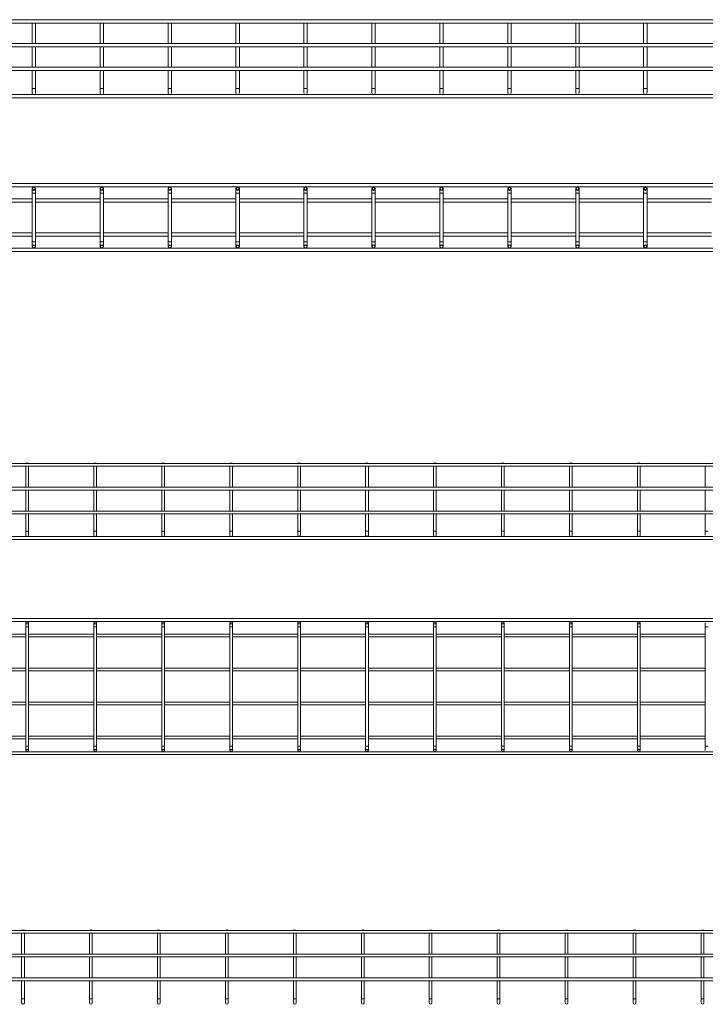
# Model space of a CAD drawing. Header units: millimetres. Extents: x -523 to 3473, y -2962 to -95.
# Tile 5 of 6: x 1448 to 2457, y -1545 to -95. Entities that reach past the tile are written whole.
import ezdxf

# ---------------------------------------------------------------- set-up
doc = ezdxf.new("R2010")
doc.units = ezdxf.units.MM

msp = doc.modelspace()

# ---------------------------------------------------------------- linework, layer by layer
at = {"color": 7, "linetype": 'Continuous', "lineweight": 15}
for p, q in [((3473, -94.8), (465, -94.8)), ((465, -99.8), (3473, -99.8)), ((1466.5, -99.8), (1466.5, -129.8)), ((1471.5, -129.8), (1471.5, -99.8)), ((1566.5, -99.8), (1566.5, -129.8)), ((1571.5, -129.8), (1571.5, -99.8)), ((1666.5, -99.8), (1666.5, -129.8)), ((1671.5, -129.8), (1671.5, -99.8)), ((1766.5, -99.8), (1766.5, -129.8)), ((1771.5, -129.8), (1771.5, -99.8)), ((1866.5, -99.8), (1866.5, -129.8)), ((1871.5, -129.8), (1871.5, -99.8)), ((1966.5, -99.8), (1966.5, -129.8)), ((1971.5, -129.8), (1971.5, -99.8)), ((2066.5, -99.8), (2066.5, -129.8)), ((2071.5, -129.8), (2071.5, -99.8)), ((2166.5, -99.8), (2166.5, -129.8)), ((2171.5, -129.8), (2171.5, -99.8)), ((2266.5, -99.8), (2266.5, -129.8)), ((2271.5, -129.8), (2271.5, -99.8)), ((2366.5, -99.8), (2366.5, -129.8)), ((2371.5, -129.8), (2371.5, -99.8)), ((3473, -129.8), (465, -129.8)), ((465, -134.8), (3473, -134.8)), ((1466.5, -134.8), (1466.5, -164.8)), ((1471.5, -164.8), (1471.5, -134.8)), ((1566.5, -134.8), (1566.5, -164.8)), ((1571.5, -164.8), (1571.5, -134.8)), ((1666.5, -134.8), (1666.5, -164.8)), ((1671.5, -164.8), (1671.5, -134.8)), ((1766.5, -134.8), (1766.5, -164.8)), ((1771.5, -164.8), (1771.5, -134.8)), ((1866.5, -134.8), (1866.5, -164.8)), ((1871.5, -164.8), (1871.5, -134.8)), ((1966.5, -134.8), (1966.5, -164.8)), ((1971.5, -164.8), (1971.5, -134.8)), ((2066.5, -134.8), (2066.5, -164.8)), ((2071.5, -164.8), (2071.5, -134.8)), ((2166.5, -134.8), (2166.5, -164.8)), ((2171.5, -164.8), (2171.5, -134.8)), ((2266.5, -134.8), (2266.5, -164.8)), ((2271.5, -164.8), (2271.5, -134.8)), ((2366.5, -134.8), (2366.5, -164.8)), ((2371.5, -164.8), (2371.5, -134.8)), ((3473, -164.8), (465, -164.8)), ((465, -169.8), (3473, -169.8)), ((1466.5, -169.8), (1466.5, -196.1)), ((1471.5, -196.1), (1471.5, -169.8)), ((1566.5, -169.8), (1566.5, -196.1)), ((1571.5, -196.1), (1571.5, -169.8)), ((1666.5, -169.8), (1666.5, -196.1)), ((1671.5, -196.1), (1671.5, -169.8)), ((1766.5, -169.8), (1766.5, -196.1)), ((1771.5, -196.1), (1771.5, -169.8)), ((1866.5, -169.8), (1866.5, -196.1)), ((1871.5, -196.1), (1871.5, -169.8)), ((1966.5, -169.8), (1966.5, -196.1)), ((1971.5, -196.1), (1971.5, -169.8)), ((2066.5, -169.8), (2066.5, -196.1)), ((2071.5, -196.1), (2071.5, -169.8)), ((2166.5, -169.8), (2166.5, -196.1)), ((2171.5, -196.1), (2171.5, -169.8)), ((2266.5, -169.8), (2266.5, -196.1)), ((2271.5, -196.1), (2271.5, -169.8)), ((2366.5, -169.8), (2366.5, -196.1)), ((2371.5, -196.1), (2371.5, -169.8)), ((1466.5, -196.1), (1466.5, -202.6)), ((1471.5, -202.6), (1471.5, -196.1)), ((1566.5, -196.1), (1566.5, -202.6)), ((1571.5, -202.6), (1571.5, -196.1)), ((1666.5, -196.1), (1666.5, -202.6)), ((1671.5, -202.6), (1671.5, -196.1)), ((1766.5, -196.1), (1766.5, -202.6)), ((1771.5, -202.6), (1771.5, -196.1)), ((1866.5, -196.1), (1866.5, -202.6)), ((1871.5, -202.6), (1871.5, -196.1)), ((1966.5, -196.1), (1966.5, -202.6)), ((1971.5, -202.6), (1971.5, -196.1)), ((2066.5, -196.1), (2066.5, -202.6)), ((2071.5, -202.6), (2071.5, -196.1)), ((2166.5, -196.1), (2166.5, -202.6)), ((2171.5, -202.6), (2171.5, -196.1)), ((2266.5, -196.1), (2266.5, -202.6)), ((2271.5, -202.6), (2271.5, -196.1)), ((2366.5, -196.1), (2366.5, -202.6)), ((2371.5, -202.6), (2371.5, -196.1)), ((3473, -205.1), (465, -205.1)), ((465, -210.1), (3473, -210.1)), ((3473, -336.1), (465, -336.1)), ((465, -341.1), (3473, -341.1)), ((1466.5, -343.6), (1466.5, -350.1)), ((1471.5, -350.1), (1471.5, -343.6)), ((1566.5, -343.6), (1566.5, -350.1)), ((1571.5, -350.1), (1571.5, -343.6)), ((1666.5, -343.6), (1666.5, -350.1)), ((1671.5, -350.1), (1671.5, -343.6)), ((1766.5, -343.6), (1766.5, -350.1)), ((1771.5, -350.1), (1771.5, -343.6)), ((1866.5, -343.6), (1866.5, -350.1)), ((1871.5, -350.1), (1871.5, -343.6)), ((1966.5, -343.6), (1966.5, -350.1)), ((1971.5, -350.1), (1971.5, -343.6)), ((2066.5, -343.6), (2066.5, -350.1)), ((2071.5, -350.1), (2071.5, -343.6)), ((2166.5, -343.6), (2166.5, -350.1)), ((2171.5, -350.1), (2171.5, -343.6)), ((2266.5, -343.6), (2266.5, -350.1)), ((2271.5, -350.1), (2271.5, -343.6)), ((2366.5, -343.6), (2366.5, -350.1)), ((2371.5, -350.1), (2371.5, -343.6)), ((1466.5, -358.6), (1371.5, -358.6)), ((1466.5, -350.1), (1466.5, -422.1)), ((1471.5, -422.1), (1471.5, -350.1)), ((1566.5, -358.6), (1471.5, -358.6)), ((1566.5, -350.1), (1566.5, -422.1)), ((1571.5, -422.1), (1571.5, -350.1)), ((1666.5, -358.6), (1571.5, -358.6)), ((1666.5, -350.1), (1666.5, -422.1)), ((1671.5, -422.1), (1671.5, -350.1)), ((1766.5, -358.6), (1671.5, -358.6)), ((1766.5, -350.1), (1766.5, -422.1)), ((1771.5, -422.1), (1771.5, -350.1)), ((1866.5, -358.6), (1771.5, -358.6)), ((1866.5, -350.1), (1866.5, -422.1)), ((1871.5, -422.1), (1871.5, -350.1)), ((1966.5, -358.6), (1871.5, -358.6)), ((1966.5, -350.1), (1966.5, -422.1)), ((1971.5, -422.1), (1971.5, -350.1)), ((2066.5, -358.6), (1971.5, -358.6)), ((2066.5, -350.1), (2066.5, -422.1)), ((2071.5, -422.1), (2071.5, -350.1)), ((2166.5, -358.6), (2071.5, -358.6)), ((2166.5, -350.1), (2166.5, -422.1)), ((2171.5, -422.1), (2171.5, -350.1)), ((2266.5, -358.6), (2171.5, -358.6)), ((2266.5, -350.1), (2266.5, -422.1)), ((2271.5, -422.1), (2271.5, -350.1)), ((2366.5, -358.6), (2271.5, -358.6)), ((2366.5, -350.1), (2366.5, -422.1)), ((2371.5, -422.1), (2371.5, -350.1)), ((2466.5, -358.6), (2371.5, -358.6)), ((1371.5, -363.6), (1466.5, -363.6)), ((1471.5, -363.6), (1566.5, -363.6)), ((1571.5, -363.6), (1666.5, -363.6)), ((1671.5, -363.6), (1766.5, -363.6)), ((1771.5, -363.6), (1866.5, -363.6)), ((1871.5, -363.6), (1966.5, -363.6)), ((1971.5, -363.6), (2066.5, -363.6)), ((2071.5, -363.6), (2166.5, -363.6)), ((2171.5, -363.6), (2266.5, -363.6)), ((2271.5, -363.6), (2366.5, -363.6)), ((2371.5, -363.6), (2466.5, -363.6)), ((1466.5, -408.6), (1371.5, -408.6)), ((1371.5, -413.6), (1466.5, -413.6)), ((1566.5, -408.6), (1471.5, -408.6)), ((1471.5, -413.6), (1566.5, -413.6)), ((1666.5, -408.6), (1571.5, -408.6)), ((1571.5, -413.6), (1666.5, -413.6)), ((1766.5, -408.6), (1671.5, -408.6)), ((1671.5, -413.6), (1766.5, -413.6)), ((1866.5, -408.6), (1771.5, -408.6)), ((1771.5, -413.6), (1866.5, -413.6)), ((1966.5, -408.6), (1871.5, -408.6)), ((1871.5, -413.6), (1966.5, -413.6)), ((2066.5, -408.6), (1971.5, -408.6)), ((1971.5, -413.6), (2066.5, -413.6)), ((2166.5, -408.6), (2071.5, -408.6)), ((2071.5, -413.6), (2166.5, -413.6)), ((2266.5, -408.6), (2171.5, -408.6)), ((2171.5, -413.6), (2266.5, -413.6)), ((2366.5, -408.6), (2271.5, -408.6)), ((2271.5, -413.6), (2366.5, -413.6)), ((2466.5, -408.6), (2371.5, -408.6)), ((2371.5, -413.6), (2466.5, -413.6)), ((3473, -431.1), (465, -431.1)), ((1466.5, -422.1), (1466.5, -428.6)), ((1471.5, -428.6), (1471.5, -422.1)), ((1566.5, -422.1), (1566.5, -428.6)), ((1571.5, -428.6), (1571.5, -422.1)), ((1666.5, -422.1), (1666.5, -428.6)), ((1671.5, -428.6), (1671.5, -422.1)), ((1766.5, -422.1), (1766.5, -428.6)), ((1771.5, -428.6), (1771.5, -422.1)), ((1866.5, -422.1), (1866.5, -428.6)), ((1871.5, -428.6), (1871.5, -422.1)), ((1966.5, -422.1), (1966.5, -428.6)), ((1971.5, -428.6), (1971.5, -422.1)), ((2066.5, -422.1), (2066.5, -428.6)), ((2071.5, -428.6), (2071.5, -422.1)), ((2166.5, -422.1), (2166.5, -428.6)), ((2171.5, -428.6), (2171.5, -422.1)), ((2266.5, -422.1), (2266.5, -428.6)), ((2271.5, -428.6), (2271.5, -422.1)), ((2366.5, -422.1), (2366.5, -428.6)), ((2371.5, -428.6), (2371.5, -422.1)), ((465, -436.1), (3473, -436.1)), ((3463.3, -748.4), (455.3, -748.4)), ((455.3, -752.4), (3463.3, -752.4)), ((1457.8, -747.9), (1457.3, -748.4)), ((1457.3, -752.4), (1457.3, -783.4)), ((1457.8, -747.9), (1460.8, -747.9)), ((1461.3, -748.4), (1460.8, -747.9)), ((1461.3, -783.4), (1461.3, -752.4)), ((1557.8, -747.9), (1557.3, -748.4)), ((1557.3, -752.4), (1557.3, -783.4)), ((1557.8, -747.9), (1560.8, -747.9)), ((1561.3, -748.4), (1560.8, -747.9)), ((1561.3, -783.4), (1561.3, -752.4)), ((1657.8, -747.9), (1657.3, -748.4)), ((1657.3, -752.4), (1657.3, -783.4)), ((1657.8, -747.9), (1660.8, -747.9)), ((1661.3, -748.4), (1660.8, -747.9)), ((1661.3, -783.4), (1661.3, -752.4)), ((1757.8, -747.9), (1757.3, -748.4)), ((1757.3, -752.4), (1757.3, -783.4)), ((1757.8, -747.9), (1760.8, -747.9)), ((1761.3, -748.4), (1760.8, -747.9)), ((1761.3, -783.4), (1761.3, -752.4)), ((1857.8, -747.9), (1857.3, -748.4)), ((1857.3, -752.4), (1857.3, -783.4)), ((1857.8, -747.9), (1860.8, -747.9)), ((1861.3, -748.4), (1860.8, -747.9)), ((1861.3, -783.4), (1861.3, -752.4)), ((1957.8, -747.9), (1957.3, -748.4)), ((1957.3, -752.4), (1957.3, -783.4)), ((1957.8, -747.9), (1960.8, -747.9)), ((1961.3, -748.4), (1960.8, -747.9)), ((1961.3, -783.4), (1961.3, -752.4)), ((2057.8, -747.9), (2057.3, -748.4)), ((2057.3, -752.4), (2057.3, -783.4)), ((2057.8, -747.9), (2060.8, -747.9)), ((2061.3, -748.4), (2060.8, -747.9)), ((2061.3, -783.4), (2061.3, -752.4)), ((2157.8, -747.9), (2157.3, -748.4)), ((2157.3, -752.4), (2157.3, -783.4)), ((2157.8, -747.9), (2160.8, -747.9)), ((2161.3, -748.4), (2160.8, -747.9)), ((2161.3, -783.4), (2161.3, -752.4)), ((2257.8, -747.9), (2257.3, -748.4)), ((2257.3, -752.4), (2257.3, -783.4)), ((2257.8, -747.9), (2260.8, -747.9)), ((2261.3, -748.4), (2260.8, -747.9)), ((2261.3, -783.4), (2261.3, -752.4)), ((2357.8, -747.9), (2357.3, -748.4)), ((2357.3, -752.4), (2357.3, -783.4)), ((2357.8, -747.9), (2360.8, -747.9)), ((2361.3, -748.4), (2360.8, -747.9)), ((2361.3, -783.4), (2361.3, -752.4)), ((2457.8, -747.9), (2457.3, -748.4)), ((2457.3, -752.4), (2457.3, -783.4)), ((3463.3, -783.4), (455.3, -783.4)), ((455.3, -787.4), (3463.3, -787.4)), ((1457.3, -787.4), (1457.3, -818.4)), ((1461.3, -818.4), (1461.3, -787.4)), ((1557.3, -787.4), (1557.3, -818.4)), ((1561.3, -818.4), (1561.3, -787.4)), ((1657.3, -787.4), (1657.3, -818.4)), ((1661.3, -818.4), (1661.3, -787.4)), ((1757.3, -787.4), (1757.3, -818.4)), ((1761.3, -818.4), (1761.3, -787.4)), ((1857.3, -787.4), (1857.3, -818.4)), ((1861.3, -818.4), (1861.3, -787.4)), ((1957.3, -787.4), (1957.3, -818.4)), ((1961.3, -818.4), (1961.3, -787.4)), ((2057.3, -787.4), (2057.3, -818.4)), ((2061.3, -818.4), (2061.3, -787.4)), ((2157.3, -787.4), (2157.3, -818.4)), ((2161.3, -818.4), (2161.3, -787.4)), ((2257.3, -787.4), (2257.3, -818.4)), ((2261.3, -818.4), (2261.3, -787.4)), ((2357.3, -787.4), (2357.3, -818.4)), ((2361.3, -818.4), (2361.3, -787.4)), ((2457.3, -787.4), (2457.3, -818.4)), ((3463.3, -818.4), (455.3, -818.4)), ((455.3, -822.4), (3463.3, -822.4)), ((1457.3, -822.4), (1457.3, -848)), ((1461.3, -848), (1461.3, -822.4)), ((1557.3, -822.4), (1557.3, -848)), ((1561.3, -848), (1561.3, -822.4)), ((1657.3, -822.4), (1657.3, -848)), ((1661.3, -848), (1661.3, -822.4)), ((1757.3, -822.4), (1757.3, -848)), ((1761.3, -848), (1761.3, -822.4)), ((1857.3, -822.4), (1857.3, -848)), ((1861.3, -848), (1861.3, -822.4)), ((1957.3, -822.4), (1957.3, -848)), ((1961.3, -848), (1961.3, -822.4)), ((2057.3, -822.4), (2057.3, -848)), ((2061.3, -848), (2061.3, -822.4)), ((2157.3, -822.4), (2157.3, -848)), ((2161.3, -848), (2161.3, -822.4)), ((2257.3, -822.4), (2257.3, -848)), ((2261.3, -848), (2261.3, -822.4)), ((2357.3, -822.4), (2357.3, -848)), ((2361.3, -848), (2361.3, -822.4)), ((2457.3, -822.4), (2457.3, -848)), ((1457.3, -848), (1457.3, -854)), ((1461.3, -854), (1461.3, -848)), ((1557.3, -848), (1557.3, -854)), ((1561.3, -854), (1561.3, -848)), ((1657.3, -848), (1657.3, -854)), ((1661.3, -854), (1661.3, -848)), ((1757.3, -848), (1757.3, -854)), ((1761.3, -854), (1761.3, -848)), ((1857.3, -848), (1857.3, -854)), ((1861.3, -854), (1861.3, -848)), ((1957.3, -848), (1957.3, -854)), ((1961.3, -854), (1961.3, -848)), ((2057.3, -848), (2057.3, -854)), ((2061.3, -854), (2061.3, -848)), ((2157.3, -848), (2157.3, -854)), ((2161.3, -854), (2161.3, -848)), ((2257.3, -848), (2257.3, -854)), ((2261.3, -854), (2261.3, -848)), ((2357.3, -848), (2357.3, -854)), ((2361.3, -854), (2361.3, -848)), ((2457.3, -848), (2457.3, -854)), ((3463.3, -856), (455.3, -856)), ((455.3, -860), (3463.3, -860)), ((3463.3, -976.8), (455.3, -976.8)), ((455.3, -980.8), (3463.3, -980.8)), ((1457.3, -982.8), (1457.3, -988.8)), ((1461.3, -988.8), (1461.3, -982.8)), ((1557.3, -982.8), (1557.3, -988.8)), ((1561.3, -988.8), (1561.3, -982.8)), ((1657.3, -982.8), (1657.3, -988.8)), ((1661.3, -988.8), (1661.3, -982.8)), ((1757.3, -982.8), (1757.3, -988.8)), ((1761.3, -988.8), (1761.3, -982.8)), ((1857.3, -982.8), (1857.3, -988.8)), ((1861.3, -988.8), (1861.3, -982.8)), ((1957.3, -982.8), (1957.3, -988.8)), ((1961.3, -988.8), (1961.3, -982.8)), ((2057.3, -982.8), (2057.3, -988.8)), ((2061.3, -988.8), (2061.3, -982.8)), ((2157.3, -982.8), (2157.3, -988.8)), ((2161.3, -988.8), (2161.3, -982.8)), ((2257.3, -982.8), (2257.3, -988.8)), ((2261.3, -988.8), (2261.3, -982.8)), ((2357.3, -982.8), (2357.3, -988.8)), ((2361.3, -988.8), (2361.3, -982.8)), ((2457.3, -982.8), (2457.3, -988.8)), ((1457.3, -999.8), (1361.3, -999.8)), ((1457.3, -988.8), (1457.3, -1164.8)), ((1461.3, -1164.8), (1461.3, -988.8)), ((1557.3, -999.8), (1461.3, -999.8)), ((1557.3, -988.8), (1557.3, -1164.8)), ((1561.3, -1164.8), (1561.3, -988.8)), ((1657.3, -999.8), (1561.3, -999.8)), ((1657.3, -988.8), (1657.3, -1164.8)), ((1661.3, -1164.8), (1661.3, -988.8)), ((1757.3, -999.8), (1661.3, -999.8)), ((1757.3, -988.8), (1757.3, -1164.8)), ((1761.3, -1164.8), (1761.3, -988.8)), ((1857.3, -999.8), (1761.3, -999.8)), ((1857.3, -988.8), (1857.3, -1164.8)), ((1861.3, -1164.8), (1861.3, -988.8)), ((1957.3, -999.8), (1861.3, -999.8)), ((1957.3, -988.8), (1957.3, -1164.8)), ((1961.3, -1164.8), (1961.3, -988.8)), ((2057.3, -999.8), (1961.3, -999.8)), ((2057.3, -988.8), (2057.3, -1164.8)), ((2061.3, -1164.8), (2061.3, -988.8)), ((2157.3, -999.8), (2061.3, -999.8)), ((2157.3, -988.8), (2157.3, -1164.8)), ((2161.3, -1164.8), (2161.3, -988.8)), ((2257.3, -999.8), (2161.3, -999.8)), ((2257.3, -988.8), (2257.3, -1164.8)), ((2261.3, -1164.8), (2261.3, -988.8)), ((2357.3, -999.8), (2261.3, -999.8)), ((2357.3, -988.8), (2357.3, -1164.8)), ((2361.3, -1164.8), (2361.3, -988.8)), ((2457.3, -999.8), (2361.3, -999.8)), ((2457.3, -988.8), (2457.3, -1164.8)), ((1361.3, -1003.8), (1457.3, -1003.8)), ((1461.3, -1003.8), (1557.3, -1003.8)), ((1561.3, -1003.8), (1657.3, -1003.8)), ((1661.3, -1003.8), (1757.3, -1003.8)), ((1761.3, -1003.8), (1857.3, -1003.8)), ((1861.3, -1003.8), (1957.3, -1003.8)), ((1961.3, -1003.8), (2057.3, -1003.8)), ((2061.3, -1003.8), (2157.3, -1003.8)), ((2161.3, -1003.8), (2257.3, -1003.8)), ((2261.3, -1003.8), (2357.3, -1003.8)), ((2361.3, -1003.8), (2457.3, -1003.8)), ((1457.3, -1049.8), (1361.3, -1049.8)), ((1361.3, -1053.8), (1457.3, -1053.8)), ((1557.3, -1049.8), (1461.3, -1049.8)), ((1461.3, -1053.8), (1557.3, -1053.8)), ((1657.3, -1049.8), (1561.3, -1049.8)), ((1561.3, -1053.8), (1657.3, -1053.8)), ((1757.3, -1049.8), (1661.3, -1049.8)), ((1661.3, -1053.8), (1757.3, -1053.8)), ((1857.3, -1049.8), (1761.3, -1049.8)), ((1761.3, -1053.8), (1857.3, -1053.8)), ((1957.3, -1049.8), (1861.3, -1049.8)), ((1861.3, -1053.8), (1957.3, -1053.8)), ((2057.3, -1049.8), (1961.3, -1049.8)), ((1961.3, -1053.8), (2057.3, -1053.8)), ((2157.3, -1049.8), (2061.3, -1049.8)), ((2061.3, -1053.8), (2157.3, -1053.8)), ((2257.3, -1049.8), (2161.3, -1049.8)), ((2161.3, -1053.8), (2257.3, -1053.8)), ((2357.3, -1049.8), (2261.3, -1049.8)), ((2261.3, -1053.8), (2357.3, -1053.8)), ((2457.3, -1049.8), (2361.3, -1049.8)), ((2361.3, -1053.8), (2457.3, -1053.8)), ((1457.3, -1099.8), (1361.3, -1099.8)), ((1557.3, -1099.8), (1461.3, -1099.8)), ((1657.3, -1099.8), (1561.3, -1099.8)), ((1757.3, -1099.8), (1661.3, -1099.8)), ((1857.3, -1099.8), (1761.3, -1099.8)), ((1957.3, -1099.8), (1861.3, -1099.8)), ((2057.3, -1099.8), (1961.3, -1099.8)), ((2157.3, -1099.8), (2061.3, -1099.8)), ((2257.3, -1099.8), (2161.3, -1099.8)), ((2357.3, -1099.8), (2261.3, -1099.8)), ((2457.3, -1099.8), (2361.3, -1099.8)), ((1361.3, -1103.8), (1457.3, -1103.8)), ((1461.3, -1103.8), (1557.3, -1103.8)), ((1561.3, -1103.8), (1657.3, -1103.8)), ((1661.3, -1103.8), (1757.3, -1103.8)), ((1761.3, -1103.8), (1857.3, -1103.8)), ((1861.3, -1103.8), (1957.3, -1103.8)), ((1961.3, -1103.8), (2057.3, -1103.8)), ((2061.3, -1103.8), (2157.3, -1103.8)), ((2161.3, -1103.8), (2257.3, -1103.8)), ((2261.3, -1103.8), (2357.3, -1103.8)), ((2361.3, -1103.8), (2457.3, -1103.8)), ((1457.3, -1149.8), (1361.3, -1149.8)), ((1361.3, -1153.8), (1457.3, -1153.8)), ((1557.3, -1149.8), (1461.3, -1149.8)), ((1461.3, -1153.8), (1557.3, -1153.8)), ((1657.3, -1149.8), (1561.3, -1149.8)), ((1561.3, -1153.8), (1657.3, -1153.8)), ((1757.3, -1149.8), (1661.3, -1149.8)), ((1661.3, -1153.8), (1757.3, -1153.8)), ((1857.3, -1149.8), (1761.3, -1149.8)), ((1761.3, -1153.8), (1857.3, -1153.8)), ((1957.3, -1149.8), (1861.3, -1149.8)), ((1861.3, -1153.8), (1957.3, -1153.8)), ((2057.3, -1149.8), (1961.3, -1149.8)), ((1961.3, -1153.8), (2057.3, -1153.8)), ((2157.3, -1149.8), (2061.3, -1149.8)), ((2061.3, -1153.8), (2157.3, -1153.8)), ((2257.3, -1149.8), (2161.3, -1149.8)), ((2161.3, -1153.8), (2257.3, -1153.8)), ((2357.3, -1149.8), (2261.3, -1149.8)), ((2261.3, -1153.8), (2357.3, -1153.8)), ((2457.3, -1149.8), (2361.3, -1149.8)), ((2361.3, -1153.8), (2457.3, -1153.8)), ((3463.3, -1172.8), (455.3, -1172.8)), ((1457.3, -1164.8), (1457.3, -1170.8)), ((1461.3, -1170.8), (1461.3, -1164.8)), ((1557.3, -1164.8), (1557.3, -1170.8)), ((1561.3, -1170.8), (1561.3, -1164.8)), ((1657.3, -1164.8), (1657.3, -1170.8)), ((1661.3, -1170.8), (1661.3, -1164.8)), ((1757.3, -1164.8), (1757.3, -1170.8)), ((1761.3, -1170.8), (1761.3, -1164.8)), ((1857.3, -1164.8), (1857.3, -1170.8)), ((1861.3, -1170.8), (1861.3, -1164.8)), ((1957.3, -1164.8), (1957.3, -1170.8)), ((1961.3, -1170.8), (1961.3, -1164.8)), ((2057.3, -1164.8), (2057.3, -1170.8)), ((2061.3, -1170.8), (2061.3, -1164.8)), ((2157.3, -1164.8), (2157.3, -1170.8)), ((2161.3, -1170.8), (2161.3, -1164.8)), ((2257.3, -1164.8), (2257.3, -1170.8)), ((2261.3, -1170.8), (2261.3, -1164.8)), ((2357.3, -1164.8), (2357.3, -1170.8)), ((2361.3, -1170.8), (2361.3, -1164.8)), ((2457.3, -1164.8), (2457.3, -1170.8)), ((455.3, -1176.8), (3463.3, -1176.8)), ((3457, -1435.9), (449, -1435.9)), ((449, -1439.9), (3457, -1439.9)), ((1451.5, -1435.4), (1451, -1435.9)), ((1451, -1439.9), (1451, -1470.9)), ((1451.5, -1435.4), (1454.5, -1435.4)), ((1455, -1435.9), (1454.5, -1435.4)), ((1455, -1470.9), (1455, -1439.9)), ((1551.5, -1435.4), (1551, -1435.9)), ((1551, -1439.9), (1551, -1470.9)), ((1551.5, -1435.4), (1554.5, -1435.4)), ((1555, -1435.9), (1554.5, -1435.4)), ((1555, -1470.9), (1555, -1439.9)), ((1651.5, -1435.4), (1651, -1435.9)), ((1651, -1439.9), (1651, -1470.9)), ((1651.5, -1435.4), (1654.5, -1435.4)), ((1655, -1435.9), (1654.5, -1435.4)), ((1655, -1470.9), (1655, -1439.9)), ((1751.5, -1435.4), (1751, -1435.9)), ((1751, -1439.9), (1751, -1470.9)), ((1751.5, -1435.4), (1754.5, -1435.4)), ((1755, -1435.9), (1754.5, -1435.4)), ((1755, -1470.9), (1755, -1439.9)), ((1851.5, -1435.4), (1851, -1435.9)), ((1851, -1439.9), (1851, -1470.9)), ((1851.5, -1435.4), (1854.5, -1435.4)), ((1855, -1435.9), (1854.5, -1435.4)), ((1855, -1470.9), (1855, -1439.9)), ((1951.5, -1435.4), (1951, -1435.9)), ((1951, -1439.9), (1951, -1470.9)), ((1951.5, -1435.4), (1954.5, -1435.4)), ((1955, -1435.9), (1954.5, -1435.4)), ((1955, -1470.9), (1955, -1439.9)), ((2051.5, -1435.4), (2051, -1435.9)), ((2051, -1439.9), (2051, -1470.9)), ((2051.5, -1435.4), (2054.5, -1435.4)), ((2055, -1435.9), (2054.5, -1435.4)), ((2055, -1470.9), (2055, -1439.9)), ((2151.5, -1435.4), (2151, -1435.9)), ((2151, -1439.9), (2151, -1470.9)), ((2151.5, -1435.4), (2154.5, -1435.4)), ((2155, -1435.9), (2154.5, -1435.4)), ((2155, -1470.9), (2155, -1439.9)), ((2251.5, -1435.4), (2251, -1435.9)), ((2251, -1439.9), (2251, -1470.9)), ((2251.5, -1435.4), (2254.5, -1435.4)), ((2255, -1435.9), (2254.5, -1435.4)), ((2255, -1470.9), (2255, -1439.9)), ((2351.5, -1435.4), (2351, -1435.9)), ((2351, -1439.9), (2351, -1470.9)), ((2351.5, -1435.4), (2354.5, -1435.4)), ((2355, -1435.9), (2354.5, -1435.4)), ((2355, -1470.9), (2355, -1439.9)), ((2451.5, -1435.4), (2451, -1435.9)), ((2451, -1439.9), (2451, -1470.9)), ((2451.5, -1435.4), (2454.5, -1435.4)), ((2455, -1435.9), (2454.5, -1435.4)), ((2455, -1470.9), (2455, -1439.9)), ((3457, -1470.9), (449, -1470.9)), ((449, -1474.9), (3457, -1474.9)), ((1451, -1474.9), (1451, -1505.9)), ((1455, -1505.9), (1455, -1474.9)), ((1551, -1474.9), (1551, -1505.9)), ((1555, -1505.9), (1555, -1474.9)), ((1651, -1474.9), (1651, -1505.9)), ((1655, -1505.9), (1655, -1474.9)), ((1751, -1474.9), (1751, -1505.9)), ((1755, -1505.9), (1755, -1474.9)), ((1851, -1474.9), (1851, -1505.9)), ((1855, -1505.9), (1855, -1474.9)), ((1951, -1474.9), (1951, -1505.9)), ((1955, -1505.9), (1955, -1474.9)), ((2051, -1474.9), (2051, -1505.9)), ((2055, -1505.9), (2055, -1474.9)), ((2151, -1474.9), (2151, -1505.9)), ((2155, -1505.9), (2155, -1474.9)), ((2251, -1474.9), (2251, -1505.9)), ((2255, -1505.9), (2255, -1474.9)), ((2351, -1474.9), (2351, -1505.9)), ((2355, -1505.9), (2355, -1474.9)), ((2451, -1474.9), (2451, -1505.9)), ((2455, -1505.9), (2455, -1474.9)), ((3457, -1505.9), (449, -1505.9)), ((449, -1509.9), (3457, -1509.9)), ((1451, -1509.9), (1451, -1536.7)), ((1455, -1536.7), (1455, -1509.9)), ((1551, -1509.9), (1551, -1536.7)), ((1555, -1536.7), (1555, -1509.9)), ((1651, -1509.9), (1651, -1536.7)), ((1655, -1536.7), (1655, -1509.9)), ((1751, -1509.9), (1751, -1536.7)), ((1755, -1536.7), (1755, -1509.9)), ((1851, -1509.9), (1851, -1536.7)), ((1855, -1536.7), (1855, -1509.9)), ((1951, -1509.9), (1951, -1536.7)), ((1955, -1536.7), (1955, -1509.9)), ((2051, -1509.9), (2051, -1536.7)), ((2055, -1536.7), (2055, -1509.9)), ((2151, -1509.9), (2151, -1536.7)), ((2155, -1536.7), (2155, -1509.9)), ((2251, -1509.9), (2251, -1536.7)), ((2255, -1536.7), (2255, -1509.9)), ((2351, -1509.9), (2351, -1536.7)), ((2355, -1536.7), (2355, -1509.9)), ((2451, -1509.9), (2451, -1536.7)), ((2455, -1536.7), (2455, -1509.9)), ((1451, -1536.7), (1451, -1542.7)), ((1455, -1542.7), (1455, -1536.7)), ((1551, -1536.7), (1551, -1542.7)), ((1555, -1542.7), (1555, -1536.7)), ((1651, -1536.7), (1651, -1542.7)), ((1655, -1542.7), (1655, -1536.7)), ((1751, -1536.7), (1751, -1542.7)), ((1755, -1542.7), (1755, -1536.7)), ((1851, -1536.7), (1851, -1542.7)), ((1855, -1542.7), (1855, -1536.7)), ((1951, -1536.7), (1951, -1542.7)), ((1955, -1542.7), (1955, -1536.7)), ((2051, -1536.7), (2051, -1542.7)), ((2055, -1542.7), (2055, -1536.7)), ((2151, -1536.7), (2151, -1542.7)), ((2155, -1542.7), (2155, -1536.7)), ((2251, -1536.7), (2251, -1542.7)), ((2255, -1542.7), (2255, -1536.7)), ((2351, -1536.7), (2351, -1542.7)), ((2355, -1542.7), (2355, -1536.7)), ((2451, -1536.7), (2451, -1542.7)), ((2455, -1542.7), (2455, -1536.7))]:
    msp.add_line(p, q, dxfattribs=at)
at = {"color": 8, "linetype": 'Continuous', "lineweight": 15}
for p, q in [((1471.5, -196.1), (1466.5, -196.1)), ((1571.5, -196.1), (1566.5, -196.1)), ((1671.5, -196.1), (1666.5, -196.1)), ((1771.5, -196.1), (1766.5, -196.1)), ((1871.5, -196.1), (1866.5, -196.1)), ((1971.5, -196.1), (1966.5, -196.1)), ((2071.5, -196.1), (2066.5, -196.1)), ((2171.5, -196.1), (2166.5, -196.1)), ((2271.5, -196.1), (2266.5, -196.1)), ((2371.5, -196.1), (2366.5, -196.1)), ((1466.5, -350.1), (1471.5, -350.1)), ((1566.5, -350.1), (1571.5, -350.1)), ((1666.5, -350.1), (1671.5, -350.1)), ((1766.5, -350.1), (1771.5, -350.1)), ((1866.5, -350.1), (1871.5, -350.1)), ((1966.5, -350.1), (1971.5, -350.1)), ((2066.5, -350.1), (2071.5, -350.1)), ((2166.5, -350.1), (2171.5, -350.1)), ((2266.5, -350.1), (2271.5, -350.1)), ((2366.5, -350.1), (2371.5, -350.1)), ((1466.5, -422.1), (1471.5, -422.1)), ((1566.5, -422.1), (1571.5, -422.1)), ((1666.5, -422.1), (1671.5, -422.1)), ((1766.5, -422.1), (1771.5, -422.1)), ((1866.5, -422.1), (1871.5, -422.1)), ((1966.5, -422.1), (1971.5, -422.1)), ((2066.5, -422.1), (2071.5, -422.1)), ((2166.5, -422.1), (2171.5, -422.1)), ((2266.5, -422.1), (2271.5, -422.1)), ((2366.5, -422.1), (2371.5, -422.1)), ((1461.3, -848), (1457.3, -848)), ((1561.3, -848), (1557.3, -848)), ((1661.3, -848), (1657.3, -848)), ((1761.3, -848), (1757.3, -848)), ((1861.3, -848), (1857.3, -848)), ((1961.3, -848), (1957.3, -848)), ((2061.3, -848), (2057.3, -848)), ((2161.3, -848), (2157.3, -848)), ((2261.3, -848), (2257.3, -848)), ((2361.3, -848), (2357.3, -848)), ((2461.3, -848), (2457.3, -848)), ((1457.3, -988.8), (1461.3, -988.8)), ((1557.3, -988.8), (1561.3, -988.8)), ((1657.3, -988.8), (1661.3, -988.8)), ((1757.3, -988.8), (1761.3, -988.8)), ((1857.3, -988.8), (1861.3, -988.8)), ((1957.3, -988.8), (1961.3, -988.8)), ((2057.3, -988.8), (2061.3, -988.8)), ((2157.3, -988.8), (2161.3, -988.8)), ((2257.3, -988.8), (2261.3, -988.8)), ((2357.3, -988.8), (2361.3, -988.8)), ((2457.3, -988.8), (2461.3, -988.8)), ((1457.3, -1164.8), (1461.3, -1164.8)), ((1557.3, -1164.8), (1561.3, -1164.8)), ((1657.3, -1164.8), (1661.3, -1164.8)), ((1757.3, -1164.8), (1761.3, -1164.8)), ((1857.3, -1164.8), (1861.3, -1164.8)), ((1957.3, -1164.8), (1961.3, -1164.8)), ((2057.3, -1164.8), (2061.3, -1164.8)), ((2157.3, -1164.8), (2161.3, -1164.8)), ((2257.3, -1164.8), (2261.3, -1164.8)), ((2357.3, -1164.8), (2361.3, -1164.8)), ((2457.3, -1164.8), (2461.3, -1164.8)), ((1455, -1536.7), (1451, -1536.7)), ((1555, -1536.7), (1551, -1536.7)), ((1655, -1536.7), (1651, -1536.7)), ((1755, -1536.7), (1751, -1536.7)), ((1855, -1536.7), (1851, -1536.7)), ((1955, -1536.7), (1951, -1536.7)), ((2055, -1536.7), (2051, -1536.7)), ((2155, -1536.7), (2151, -1536.7)), ((2255, -1536.7), (2251, -1536.7)), ((2355, -1536.7), (2351, -1536.7)), ((2455, -1536.7), (2451, -1536.7))]:
    msp.add_line(p, q, dxfattribs=at)
at = {"color": 7, "linetype": 'Continuous', "lineweight": 15}
for centre, radius in [((1469, -343.6), 2.5), ((1469, -343.6), 2), ((1569, -343.6), 2.5), ((1569, -343.6), 2), ((1669, -343.6), 2.5), ((1669, -343.6), 2), ((1769, -343.6), 2.5), ((1769, -343.6), 2), ((1869, -343.6), 2.5), ((1869, -343.6), 2), ((1969, -343.6), 2.5), ((1969, -343.6), 2), ((2069, -343.6), 2.5), ((2069, -343.6), 2), ((2169, -343.6), 2.5), ((2169, -343.6), 2), ((2269, -343.6), 2.5), ((2269, -343.6), 2), ((2369, -343.6), 2.5), ((2369, -343.6), 2), ((1469, -428.6), 2.5), ((1469, -428.6), 2), ((1569, -428.6), 2.5), ((1569, -428.6), 2), ((1669, -428.6), 2.5), ((1669, -428.6), 2), ((1769, -428.6), 2.5), ((1769, -428.6), 2), ((1869, -428.6), 2.5), ((1869, -428.6), 2), ((1969, -428.6), 2.5), ((1969, -428.6), 2), ((2069, -428.6), 2.5), ((2069, -428.6), 2), ((2169, -428.6), 2.5), ((2169, -428.6), 2), ((2269, -428.6), 2.5), ((2269, -428.6), 2), ((2369, -428.6), 2.5), ((2369, -428.6), 2), ((1459.3, -982.8), 2), ((1459.3, -982.8), 1.5), ((1559.3, -982.8), 2), ((1559.3, -982.8), 1.5), ((1659.3, -982.8), 2), ((1659.3, -982.8), 1.5), ((1759.3, -982.8), 2), ((1759.3, -982.8), 1.5), ((1859.3, -982.8), 2), ((1859.3, -982.8), 1.5), ((1959.3, -982.8), 2), ((1959.3, -982.8), 1.5), ((2059.3, -982.8), 2), ((2059.3, -982.8), 1.5), ((2159.3, -982.8), 2), ((2159.3, -982.8), 1.5), ((2259.3, -982.8), 2), ((2259.3, -982.8), 1.5), ((2359.3, -982.8), 2), ((2359.3, -982.8), 1.5), ((1459.3, -1170.8), 2), ((1459.3, -1170.8), 1.5), ((1559.3, -1170.8), 2), ((1559.3, -1170.8), 1.5), ((1659.3, -1170.8), 2), ((1659.3, -1170.8), 1.5), ((1759.3, -1170.8), 2), ((1759.3, -1170.8), 1.5), ((1859.3, -1170.8), 2), ((1859.3, -1170.8), 1.5), ((1959.3, -1170.8), 2), ((1959.3, -1170.8), 1.5), ((2059.3, -1170.8), 2), ((2059.3, -1170.8), 1.5), ((2159.3, -1170.8), 2), ((2159.3, -1170.8), 1.5), ((2259.3, -1170.8), 2), ((2259.3, -1170.8), 1.5), ((2359.3, -1170.8), 2), ((2359.3, -1170.8), 1.5)]:
    msp.add_circle(centre, radius, dxfattribs=at)
for centre, radius in [((1469, -202.6), 2.5), ((1569, -202.6), 2.5), ((1669, -202.6), 2.5), ((1769, -202.6), 2.5), ((1869, -202.6), 2.5), ((1969, -202.6), 2.5), ((2069, -202.6), 2.5), ((2169, -202.6), 2.5), ((2269, -202.6), 2.5), ((2369, -202.6), 2.5), ((1459.3, -854), 2), ((1559.3, -854), 2), ((1659.3, -854), 2), ((1759.3, -854), 2), ((1859.3, -854), 2), ((1959.3, -854), 2), ((2059.3, -854), 2), ((2159.3, -854), 2), ((2259.3, -854), 2), ((2359.3, -854), 2), ((1453, -1542.7), 2), ((1553, -1542.7), 2), ((1653, -1542.7), 2), ((1753, -1542.7), 2), ((1853, -1542.7), 2), ((1953, -1542.7), 2), ((2053, -1542.7), 2), ((2153, -1542.7), 2), ((2253, -1542.7), 2), ((2353, -1542.7), 2), ((2453, -1542.7), 2)]:
    msp.add_arc(centre, radius, 180, 0, dxfattribs=at)

doc.saveas('drawing.dxf')
